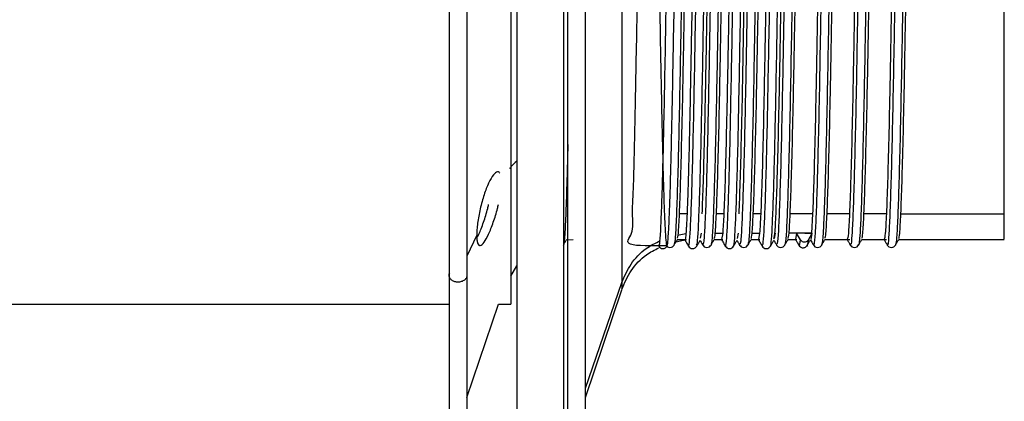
# Model space of a CAD drawing. Header units: inches. Extents: x -0.5 to 3.7, y -5.4 to 6.4.
# Tile 3 of 4: x 1.595 to 3.696, y -0.557 to 0.258. Entities that reach past the tile are written whole.
import ezdxf

# ---------------------------------------------------------------- set-up
doc = ezdxf.new("R2010")
doc.units = ezdxf.units.IN
doc.header["$MEASUREMENT"] = 0

msp = doc.modelspace()

# ---------------------------------------------------------------- linework, layer by layer
at = {"color": 7, "linetype": 'Continuous', "lineweight": 25}
for p, q in [((2.6559, 6.4414), (2.6559, -5.3686)), ((2.7559, 6.4414), (2.7559, -5.3686)), ((2.8025, -0.6099), (2.8025, 1.6832)), ((3.019, -0.1567), (3.0032, -0.1567)), ((3.0978, -0.1567), (3.0819, -0.1567)), ((3.1765, -0.1567), (3.1606, -0.1567)), ((3.2872, -0.1567), (3.2394, -0.1567)), ((3.2872, -0.1567), (3.2848, -0.198)), ((3.366, -0.1567), (3.3181, -0.1567)), ((3.4447, -0.1567), (3.3969, -0.1567)), ((3.4756, -0.1567), (3.6963, -0.1567)), ((2.5704, -0.2025), (2.5496, -0.247)), ((2.9991, -0.2024), (3.0169, -0.1984)), ((3.0482, -0.2085), (3.0502, -0.198)), ((3.0795, -0.198), (3.0954, -0.198)), ((3.0954, -0.198), (3.093, -0.2113)), ((3.1269, -0.2093), (3.129, -0.198)), ((3.1582, -0.198), (3.1741, -0.198)), ((3.1741, -0.198), (3.1717, -0.2113)), ((3.2057, -0.2092), (3.2077, -0.198)), ((3.2528, -0.198), (3.237, -0.198)), ((3.2528, -0.198), (3.2505, -0.2113)), ((3.2611, -0.212), (3.2529, -0.1979)), ((3.2864, -0.198), (3.2529, -0.1979)), ((3.2703, -0.198), (3.2848, -0.198)), ((3.2782, -0.2121), (3.2864, -0.198)), ((3.2841, -0.2113), (3.2864, -0.198)), ((2.7617, -0.2126), (2.7763, -0.2116)), ((2.9918, -0.2211), (2.9916, -0.2219)), ((2.9957, -0.2164), (3.0179, -0.2116)), ((2.9985, -0.2116), (3.0143, -0.2116)), ((3.0772, -0.2116), (3.0958, -0.2116)), ((3.156, -0.2116), (3.1746, -0.2116)), ((3.2103, -0.2206), (3.2101, -0.2207)), ((3.228, -0.2202), (3.2279, -0.2202)), ((3.2347, -0.2116), (3.2534, -0.2116)), ((3.3068, -0.2208), (3.3066, -0.2207)), ((3.3135, -0.2116), (3.3665, -0.2116)), ((3.3922, -0.2116), (3.4452, -0.2116)), ((3.4465, -0.2208), (3.4464, -0.2204)), ((3.4709, -0.2116), (3.6963, -0.2116)), ((2.6434, -0.2897), (2.6559, -0.2676)), ((2.8025, -0.529), (2.8799, -0.3033)), ((2.8025, -0.5488), (2.8799, -0.3189)), ((0.6749, -0.3494), (2.512, -0.3494)), ((2.5496, -0.5488), (2.6168, -0.3494)), ((2.6168, -0.3494), (2.6434, -0.3494))]:
    msp.add_line(p, q, dxfattribs=at)
for points, knots in [([(2.5496, 1.6811), (2.5496, 1.6818), (2.5496, 1.6889), (2.5496, 1.6607), (2.5496, 1.594), (2.5496, 1.4822), (2.5496, 1.3352), (2.5496, 1.1573), (2.5496, 0.9555), (2.5496, 0.7377), (2.5496, 0.5121), (2.5496, 0.2873), (2.5496, 0.0727), (2.5496, -0.1264), (2.5496, -0.2364), (2.5496, -0.2914)], [0, 0, 0, 0, 0.008948, 0.091535, 0.174123, 0.256711, 0.339298, 0.421886, 0.504474, 0.587062, 0.669649, 0.752237, 0.834825, 0.917412, 1, 1, 1, 1]), ([(2.512, -0.2832), (2.512, 0.0067), (2.512, 0.4397), (2.512, 1.2464), (2.512, 1.5548), (2.512, 1.6451)], [0, 0, 0, 0, 0.5, 0.5, 1, 1, 1, 1]), ([(2.7648, -0.5783), (2.7648, -0.5601), (2.7648, -0.5235), (2.7648, -0.4165), (2.7648, -0.2759), (2.7648, -0.1033), (2.7648, 0.0937), (2.7648, 0.3077), (2.7648, 0.5305), (2.7648, 0.7536), (2.7648, 0.9683), (2.7648, 1.1665), (2.7648, 1.3401), (2.7648, 1.4841), (2.7648, 1.587), (2.7648, 1.6423), (2.7648, 1.6501), (2.7648, 1.6506)], [0, 0, 0, 0, 0.071052, 0.142104, 0.213156, 0.284208, 0.35526, 0.426312, 0.497364, 0.568416, 0.639468, 0.71052, 0.781573, 0.852625, 0.923677, 0.994729, 1, 1, 1, 1]), ([(2.6434, 1.4222), (2.6434, 1.4222), (2.6434, 1.2534), (2.6434, 0.7053), (2.6434, 0.3675), (2.6434, -0.1805), (2.6434, -0.3494), (2.6434, -0.3494)], [0, 0, 0, 0, 0.3333333, 0.3333333, 0.6666667, 0.6666667, 1, 1, 1, 1]), ([(2.8799, 1.3889), (2.8799, 1.3889), (2.8799, 1.3889), (2.8799, 1.3644), (2.8799, 1.3087), (2.8799, 1.2307), (2.8799, 1.1487), (2.8799, 1.0755), (2.8799, 0.9926), (2.8799, 0.9011), (2.8799, 0.8027), (2.8799, 0.6994), (2.8799, 0.5936), (2.8799, 0.4877), (2.8799, 0.3841), (2.8799, 0.285), (2.8799, 0.1922), (2.8799, 0.081), (2.8799, -0.0375), (2.8799, -0.1475), (2.8799, -0.2247), (2.8799, -0.2762), (2.8799, -0.2946), (2.8799, -0.3033)], [0, 0, 0, 0, 0.020005, 0.078222, 0.143311, 0.215179, 0.253526, 0.293258, 0.334171, 0.376018, 0.418512, 0.461336, 0.50416, 0.546654, 0.588501, 0.629414, 0.669146, 0.707493, 0.779361, 0.84445, 0.902667, 0.954333, 1, 1, 1, 1]), ([(2.976, -0.2252), (2.9433, -0.2255), (2.8773, -0.226), (2.9068, -0.2013), (2.9015, -0.1582), (2.9055, -0.097), (2.907, -0.0205), (2.9091, 0.0702), (2.911, 0.1727), (2.9131, 0.2845), (2.9151, 0.4027), (2.9171, 0.5243), (2.9191, 0.6463), (2.9211, 0.7654), (2.9231, 0.8787), (2.9251, 0.9833), (2.9271, 1.0765), (2.9291, 1.156), (2.9311, 1.2196), (2.9331, 1.2659), (2.9351, 1.2937), (2.9371, 1.3021), (2.9391, 1.291), (2.9411, 1.2607), (2.943, 1.2143), (2.9448, 1.1556), (2.9465, 1.0877), (2.9483, 1.0089), (2.95, 0.9209), (2.9518, 0.8255), (2.9535, 0.7245), (2.9553, 0.6198), (2.957, 0.5135), (2.9587, 0.4077), (2.9605, 0.3044), (2.9622, 0.2056), (2.964, 0.1131), (2.9657, 0.0288), (2.9675, -0.0456), (2.9692, -0.1089), (2.9709, -0.1595), (2.9727, -0.1971), (2.9744, -0.2189), (2.9756, -0.2281), (2.9763, -0.2258), (2.9763, -0.2257)], [0, 0, 0, 0, 0.025727, 0.051898, 0.078068, 0.103273, 0.128479, 0.153683, 0.178888, 0.204093, 0.229299, 0.254503, 0.279708, 0.304913, 0.330119, 0.355323, 0.380528, 0.405733, 0.430939, 0.456143, 0.481348, 0.506553, 0.531759, 0.556963, 0.582168, 0.603719, 0.625678, 0.647637, 0.669595, 0.691555, 0.713514, 0.735473, 0.757431, 0.77939, 0.801349, 0.823308, 0.845267, 0.867225, 0.889184, 0.911144, 0.933103, 0.955061, 0.97702, 0.998979, 1, 1, 1, 1]), ([(2.9591, -0.2244), (2.9597, -0.2241), (2.961, -0.2235), (2.963, -0.1956), (2.9652, -0.1467), (2.9674, -0.0771), (2.9695, 0.0101), (2.9716, 0.113), (2.9738, 0.2287), (2.976, 0.3531), (2.9781, 0.4827), (2.9803, 0.6142), (2.9825, 0.7436), (2.9846, 0.8665), (2.9867, 0.9797), (2.9889, 1.0802), (2.9911, 1.1644), (2.9932, 1.2303), (2.9953, 1.2747), (2.9971, 1.297), (2.9981, 1.2961), (2.9984, 1.2959)], [0, 0, 0, 0, 0.04663, 0.100996, 0.156076, 0.211062, 0.265268, 0.319965, 0.375106, 0.429872, 0.484047, 0.538987, 0.594091, 0.648545, 0.702939, 0.758028, 0.812999, 0.867193, 0.921914, 0.977055, 1, 1, 1, 1]), ([(2.9766, -0.2245), (2.977, -0.2236), (2.9781, -0.2215), (2.9797, -0.2008), (2.9814, -0.166), (2.9832, -0.1172), (2.9849, -0.0558), (2.9866, 0.0171), (2.9884, 0.1006), (2.9903, 0.1986), (2.9923, 0.3109), (2.9943, 0.4352), (2.9964, 0.5622), (2.9985, 0.6884), (3.0006, 0.8103), (3.0026, 0.9246), (3.0047, 1.0284), (3.0068, 1.1186), (3.0089, 1.1927), (3.011, 1.2491), (3.013, 1.2847), (3.0147, 1.3007), (3.0157, 1.2972), (3.0159, 1.2962)], [0, 0, 0, 0, 0.0339575, 0.078281, 0.1226044, 0.1669291, 0.2112537, 0.2555782, 0.2999015, 0.3451066, 0.3981531, 0.4510679, 0.5039807, 0.5568798, 0.6097079, 0.6625355, 0.7153614, 0.7681895, 0.8210172, 0.8738438, 0.9266693, 0.979497, 1, 1, 1, 1]), ([(3.0311, 1.2939), (3.0309, 1.2948), (3.0299, 1.2999), (3.0282, 1.2836), (3.026, 1.2444), (3.0236, 1.179), (3.0213, 1.0925), (3.019, 0.9872), (3.0167, 0.8667), (3.0143, 0.7347), (3.0121, 0.5963), (3.0098, 0.456), (3.0074, 0.318), (3.0051, 0.1876), (3.0029, 0.0692), (3.0006, -0.0337), (2.9982, -0.1174), (2.9959, -0.1782), (2.9938, -0.2151), (2.9924, -0.2192), (2.9918, -0.2211)], [0, 0, 0, 0, 0.0141276, 0.0727982, 0.1310354, 0.1901124, 0.2491087, 0.3072668, 0.3660834, 0.4252355, 0.4837202, 0.542112, 0.6012475, 0.6601276, 0.7182691, 0.7772155, 0.8363232, 0.894623, 0.9532113, 1, 1, 1, 1]), ([(3.0032, -0.1567), (3.004, -0.1358), (3.0056, -0.0938), (3.0081, 0.0006), (3.0106, 0.1136), (3.013, 0.2433), (3.0155, 0.3842), (3.018, 0.531), (3.0203, 0.6779), (3.0229, 0.8195), (3.0254, 0.9502), (3.0277, 1.0649), (3.0302, 1.1592), (3.0327, 1.2304), (3.0351, 1.2716), (3.0368, 1.2889), (3.0377, 1.2841), (3.0377, 1.2839)], [0, 0, 0, 0, 0.07094, 0.142707, 0.213916, 0.284615, 0.356326, 0.427757, 0.498334, 0.569934, 0.641532, 0.712108, 0.783542, 0.855252, 0.925947, 0.997161, 1, 1, 1, 1]), ([(3.0222, -0.2256), (3.0229, -0.2247), (3.0243, -0.2229), (3.0264, -0.192), (3.0286, -0.1411), (3.0308, -0.0697), (3.0329, 0.0191), (3.035, 0.1232), (3.0372, 0.2398), (3.0394, 0.365), (3.0415, 0.4949), (3.0436, 0.6263), (3.0458, 0.7554), (3.048, 0.8775), (3.0501, 0.9896), (3.0523, 1.0887), (3.0545, 1.1713), (3.0566, 1.2355), (3.0587, 1.2776), (3.0604, 1.298), (3.0614, 1.2965), (3.0616, 1.2961)], [0, 0, 0, 0, 0.054549, 0.1086084, 0.1634458, 0.2183766, 0.2725959, 0.3269321, 0.3818936, 0.4366684, 0.4906896, 0.5453297, 0.6003194, 0.654844, 0.7089173, 0.7637687, 0.8186901, 0.8728835, 0.9272484, 0.982216, 1, 1, 1, 1]), ([(3.0532, 1.2826), (3.0531, 1.2827), (3.0523, 1.2829), (3.0509, 1.2695), (3.0492, 1.2426), (3.0476, 1.2024), (3.046, 1.1505), (3.0442, 1.0871), (3.0425, 1.0138), (3.0409, 0.9324), (3.0392, 0.8441), (3.0376, 0.75), (3.0358, 0.6516), (3.0341, 0.5513), (3.0325, 0.4513), (3.0309, 0.3526), (3.0297, 0.2897), (3.0292, 0.2581)], [0, 0, 0, 0, 0.0243519, 0.0945874, 0.1644049, 0.2333311, 0.3028328, 0.372986, 0.4431595, 0.5127206, 0.5816243, 0.6513943, 0.7216221, 0.7916723, 0.8609192, 0.9300208, 1, 1, 1, 1]), ([(3.0398, -0.2235), (3.0403, -0.2226), (3.0416, -0.2207), (3.0434, -0.1918), (3.0456, -0.1413), (3.0478, -0.0699), (3.0499, 0.0189), (3.0521, 0.123), (3.0543, 0.2396), (3.0565, 0.3647), (3.0585, 0.4947), (3.0607, 0.626), (3.0629, 0.7551), (3.065, 0.8773), (3.0671, 0.9894), (3.0693, 1.0885), (3.0715, 1.1712), (3.0736, 1.2353), (3.0757, 1.2779), (3.0776, 1.2991), (3.0788, 1.2967), (3.0792, 1.2959)], [0, 0, 0, 0, 0.038807, 0.092974, 0.147921, 0.202961, 0.257289, 0.311733, 0.366804, 0.421688, 0.475817, 0.530566, 0.585665, 0.640299, 0.69448, 0.74944, 0.804471, 0.858773, 0.913246, 0.968323, 1, 1, 1, 1]), ([(3.0851, 1.2822), (3.0844, 1.2794), (3.0829, 1.2733), (3.0806, 1.2294), (3.0781, 1.1595), (3.0756, 1.0648), (3.0732, 0.9502), (3.0707, 0.8195), (3.0682, 0.6779), (3.0658, 0.531), (3.0633, 0.3842), (3.0608, 0.2433), (3.0584, 0.1136), (3.056, 0.0006), (3.0534, -0.0938), (3.0518, -0.1358), (3.051, -0.1567)], [0, 0, 0, 0, 0.061946, 0.133569, 0.206218, 0.278583, 0.350083, 0.422619, 0.495153, 0.566652, 0.639021, 0.711668, 0.783288, 0.855433, 0.928137, 1, 1, 1, 1]), ([(3.092, 1.2954), (3.092, 1.2955), (3.0912, 1.298), (3.0896, 1.2791), (3.0873, 1.2373), (3.085, 1.1688), (3.0826, 1.0797), (3.0804, 0.9722), (3.0781, 0.8499), (3.0757, 0.7168), (3.0735, 0.5779), (3.0712, 0.4376), (3.0688, 0.3003), (3.0665, 0.1713), (3.0643, 0.0547), (3.0619, -0.0459), (3.0596, -0.1268), (3.0573, -0.1847), (3.055, -0.2202), (3.0535, -0.2222), (3.0527, -0.2232)], [0, 0, 0, 0, 0.0029472, 0.061407, 0.1196867, 0.1787404, 0.2375792, 0.2956483, 0.3544965, 0.4135462, 0.4718128, 0.5302874, 0.5893761, 0.6480761, 0.7061839, 0.765139, 0.8241211, 0.8822552, 0.9409067, 1, 1, 1, 1]), ([(3.1097, 1.2934), (3.1095, 1.2945), (3.1084, 1.2988), (3.1066, 1.2798), (3.1044, 1.237), (3.102, 1.1687), (3.0997, 1.0794), (3.0975, 0.9719), (3.0951, 0.8496), (3.0928, 0.7165), (3.0905, 0.5777), (3.0882, 0.4374), (3.0859, 0.3001), (3.0836, 0.1711), (3.0813, 0.0545), (3.079, -0.046), (3.0766, -0.127), (3.0744, -0.1845), (3.0723, -0.2177), (3.071, -0.2198), (3.0704, -0.2208)], [0, 0, 0, 0, 0.020174, 0.078627, 0.1369, 0.195947, 0.254779, 0.312842, 0.371683, 0.430726, 0.488986, 0.547454, 0.606536, 0.66523, 0.723331, 0.782279, 0.841255, 0.899382, 0.958027, 1, 1, 1, 1]), ([(3.0819, -0.1567), (3.0827, -0.1358), (3.0843, -0.0938), (3.0869, 0.0006), (3.0893, 0.1136), (3.0917, 0.2433), (3.0942, 0.3842), (3.0967, 0.531), (3.0991, 0.6779), (3.1016, 0.8195), (3.1041, 0.9502), (3.1065, 1.0649), (3.109, 1.1592), (3.1115, 1.2304), (3.1139, 1.2716), (3.1155, 1.2889), (3.1164, 1.2841), (3.1164, 1.2839)], [0, 0, 0, 0, 0.0709404, 0.1427069, 0.2139164, 0.2846151, 0.3563263, 0.427757, 0.4983341, 0.5699343, 0.641532, 0.7121081, 0.7835423, 0.8552519, 0.9259474, 0.9971614, 1, 1, 1, 1]), ([(3.132, 1.2825), (3.1313, 1.2798), (3.1297, 1.2738), (3.1273, 1.23), (3.1249, 1.1604), (3.1224, 1.066), (3.1199, 0.9514), (3.1176, 0.821), (3.1151, 0.6795), (3.1125, 0.5325), (3.1102, 0.3858), (3.1077, 0.2448), (3.1052, 0.1149), (3.1028, 0.0013), (3.1003, -0.0913), (3.0978, -0.1619), (3.0962, -0.186), (3.0954, -0.198)], [0, 0, 0, 0, 0.0591146, 0.1263055, 0.1930149, 0.2606794, 0.3280791, 0.3946736, 0.4622335, 0.5297908, 0.5963841, 0.6637875, 0.7314504, 0.7981564, 0.865352, 0.9330681, 1, 1, 1, 1]), ([(3.101, -0.223), (3.1013, -0.2241), (3.1023, -0.2279), (3.1039, -0.211), (3.1061, -0.1732), (3.1083, -0.1128), (3.1105, -0.0337), (3.1125, 0.062), (3.1147, 0.1718), (3.1169, 0.2927), (3.119, 0.4203), (3.1211, 0.5513), (3.1233, 0.6822), (3.1255, 0.8087), (3.1276, 0.9269), (3.1298, 1.0338), (3.132, 1.1263), (3.1341, 1.2013), (3.1362, 1.2561), (3.1383, 1.2907), (3.1397, 1.2954), (3.1404, 1.2976)], [0, 0, 0, 0, 0.0214808, 0.0757275, 0.1302489, 0.1853283, 0.2401506, 0.2942613, 0.3490643, 0.4041477, 0.4586961, 0.5129219, 0.5679129, 0.6229039, 0.6771296, 0.731678, 0.7867615, 0.8415645, 0.8956752, 0.9504975, 1, 1, 1, 1]), ([(3.1186, -0.2244), (3.1187, -0.2247), (3.1195, -0.2272), (3.121, -0.2106), (3.1231, -0.1734), (3.1253, -0.1129), (3.1275, -0.0339), (3.1296, 0.0618), (3.1317, 0.1715), (3.1339, 0.2924), (3.1361, 0.42), (3.1382, 0.551), (3.1404, 0.6819), (3.1426, 0.8085), (3.1447, 0.9267), (3.1468, 1.0336), (3.149, 1.1262), (3.1512, 1.2009), (3.1533, 1.2567), (3.1554, 1.2892), (3.157, 1.3024), (3.1578, 1.2978), (3.158, 1.2971)], [0, 0, 0, 0, 0.0075167, 0.0617635, 0.116285, 0.1713645, 0.2261869, 0.2802977, 0.3351009, 0.3901844, 0.4447329, 0.4989588, 0.5539499, 0.608941, 0.6631669, 0.7177154, 0.772799, 0.8276021, 0.8817129, 0.9365353, 0.9916148, 1, 1, 1, 1]), ([(3.1639, 1.2829), (3.1632, 1.2799), (3.1616, 1.2738), (3.1593, 1.2294), (3.1568, 1.1595), (3.1543, 1.0648), (3.1519, 0.9502), (3.1494, 0.8195), (3.1469, 0.6779), (3.1445, 0.531), (3.1421, 0.3842), (3.1395, 0.2433), (3.1372, 0.1136), (3.1347, 0.0006), (3.1322, -0.0938), (3.1305, -0.1358), (3.1297, -0.1567)], [0, 0, 0, 0, 0.064706, 0.136119, 0.208554, 0.280706, 0.351995, 0.424318, 0.496639, 0.567927, 0.640083, 0.712516, 0.783926, 0.855858, 0.928349, 1, 1, 1, 1]), ([(3.1709, 1.2938), (3.1707, 1.2943), (3.1697, 1.2965), (3.1681, 1.2752), (3.1658, 1.2295), (3.1634, 1.1581), (3.1611, 1.0663), (3.1589, 0.9566), (3.1565, 0.8326), (3.1542, 0.6985), (3.1519, 0.5592), (3.1496, 0.4191), (3.1473, 0.2825), (3.145, 0.155), (3.1427, 0.0403), (3.1404, -0.0578), (3.138, -0.1359), (3.1358, -0.1905), (3.1336, -0.2212), (3.1322, -0.2213), (3.1316, -0.2213)], [0, 0, 0, 0, 0.014266, 0.072622, 0.1311, 0.190232, 0.249016, 0.307156, 0.366138, 0.425188, 0.483394, 0.542056, 0.6012, 0.659822, 0.718057, 0.777122, 0.836081, 0.89421, 0.953027, 1, 1, 1, 1]), ([(3.1885, 1.293), (3.1881, 1.2942), (3.187, 1.2976), (3.1851, 1.2756), (3.1828, 1.2292), (3.1805, 1.1579), (3.1781, 1.0661), (3.1759, 0.9564), (3.1736, 0.8324), (3.1712, 0.6982), (3.169, 0.5589), (3.1667, 0.4188), (3.1643, 0.2823), (3.162, 0.1547), (3.1598, 0.0401), (3.1574, -0.058), (3.1551, -0.1361), (3.1528, -0.1903), (3.1509, -0.2195), (3.1496, -0.22), (3.1492, -0.2201)], [0, 0, 0, 0, 0.029186, 0.087497, 0.145929, 0.205015, 0.263753, 0.321848, 0.380785, 0.439788, 0.497949, 0.556565, 0.615663, 0.67424, 0.732429, 0.791449, 0.850361, 0.908445, 0.967216, 1, 1, 1, 1]), ([(3.1606, -0.1567), (3.1615, -0.1358), (3.1631, -0.0938), (3.1656, 0.0006), (3.1681, 0.1136), (3.1704, 0.2433), (3.173, 0.3842), (3.1755, 0.531), (3.1778, 0.6779), (3.1803, 0.8195), (3.1828, 0.9502), (3.1852, 1.0649), (3.1877, 1.1592), (3.1902, 1.2304), (3.1926, 1.2716), (3.1943, 1.2889), (3.1951, 1.2841), (3.1952, 1.2839)], [0, 0, 0, 0, 0.07094, 0.142707, 0.213916, 0.284615, 0.356326, 0.427757, 0.498334, 0.569934, 0.641532, 0.712108, 0.783542, 0.855252, 0.925947, 0.997161, 1, 1, 1, 1]), ([(3.2108, 1.2827), (3.21, 1.2799), (3.2084, 1.274), (3.2061, 1.23), (3.2037, 1.1604), (3.2012, 1.066), (3.1987, 0.9514), (3.1963, 0.821), (3.1938, 0.6795), (3.1913, 0.5325), (3.1889, 0.3858), (3.1864, 0.2448), (3.1839, 0.1149), (3.1815, 0.0013), (3.1791, -0.0913), (3.1765, -0.1619), (3.1749, -0.186), (3.1741, -0.198)], [0, 0, 0, 0, 0.059769, 0.126913, 0.193576, 0.261193, 0.328546, 0.395094, 0.462607, 0.530118, 0.596665, 0.664021, 0.731637, 0.798297, 0.865446, 0.933115, 1, 1, 1, 1]), ([(3.1797, -0.224), (3.1803, -0.224), (3.1816, -0.2241), (3.1836, -0.1974), (3.1858, -0.1498), (3.188, -0.081), (3.1901, 0.0055), (3.1922, 0.1075), (3.1944, 0.2225), (3.1966, 0.3467), (3.1987, 0.4762), (3.2008, 0.6075), (3.203, 0.7373), (3.2052, 0.8606), (3.2073, 0.9743), (3.2094, 1.0754), (3.2116, 1.1607), (3.2138, 1.2275), (3.2159, 1.273), (3.2177, 1.2964), (3.2188, 1.2959), (3.2191, 1.2958)], [0, 0, 0, 0, 0.044431, 0.09855, 0.153411, 0.208483, 0.262951, 0.317248, 0.372273, 0.427229, 0.481405, 0.536033, 0.591127, 0.645871, 0.699995, 0.754873, 0.809939, 0.864379, 0.918701, 0.973736, 1, 1, 1, 1]), ([(3.1973, -0.2229), (3.1977, -0.2228), (3.1989, -0.2224), (3.2006, -0.1972), (3.2028, -0.15), (3.205, -0.0812), (3.2071, 0.0053), (3.2092, 0.1073), (3.2114, 0.2223), (3.2136, 0.3465), (3.2157, 0.4759), (3.2179, 0.6073), (3.2201, 0.737), (3.2222, 0.8604), (3.2243, 0.9741), (3.2265, 1.0752), (3.2287, 1.1605), (3.2308, 1.2273), (3.2329, 1.2732), (3.2349, 1.2979), (3.2362, 1.2968), (3.2367, 1.2964)], [0, 0, 0, 0, 0.030184, 0.084312, 0.139183, 0.194265, 0.248743, 0.303049, 0.358084, 0.41305, 0.467236, 0.521873, 0.576977, 0.631731, 0.685864, 0.740753, 0.795829, 0.850278, 0.90461, 0.959655, 1, 1, 1, 1]), ([(3.2427, 1.2831), (3.242, 1.2802), (3.2404, 1.274), (3.2381, 1.2294), (3.2355, 1.1595), (3.233, 1.0648), (3.2307, 0.9502), (3.2282, 0.8195), (3.2257, 0.6779), (3.2233, 0.531), (3.2208, 0.3842), (3.2183, 0.2433), (3.2159, 0.1136), (3.2134, 0.0006), (3.2109, -0.0938), (3.2093, -0.1358), (3.2085, -0.1567)], [0, 0, 0, 0, 0.065881, 0.137204, 0.209548, 0.281609, 0.352809, 0.425041, 0.497271, 0.56847, 0.640535, 0.712877, 0.784197, 0.856039, 0.928439, 1, 1, 1, 1]), ([(3.2497, 1.2932), (3.2494, 1.2936), (3.2483, 1.295), (3.2465, 1.2706), (3.2442, 1.2213), (3.2418, 1.147), (3.2395, 1.0526), (3.2373, 0.9408), (3.2349, 0.8152), (3.2326, 0.6802), (3.2304, 0.5405), (3.228, 0.4005), (3.2257, 0.2649), (3.2234, 0.1389), (3.2211, 0.0262), (3.2188, -0.0695), (3.2164, -0.1447), (3.2142, -0.1959), (3.2121, -0.223), (3.2108, -0.2213), (3.2103, -0.2206)], [0, 0, 0, 0, 0.023514, 0.081578, 0.140028, 0.198998, 0.257488, 0.315524, 0.3744, 0.433209, 0.491179, 0.54979, 0.608748, 0.667055, 0.725239, 0.784176, 0.842871, 0.900819, 0.959562, 1, 1, 1, 1]), ([(3.2673, 1.2932), (3.2668, 1.2941), (3.2655, 1.2964), (3.2635, 1.2709), (3.2612, 1.2211), (3.2589, 1.1468), (3.2566, 1.0524), (3.2543, 0.9406), (3.252, 0.8149), (3.2496, 0.6799), (3.2474, 0.5402), (3.2451, 0.4003), (3.2427, 0.2647), (3.2404, 0.1386), (3.2382, 0.0259), (3.2358, -0.0696), (3.2335, -0.1449), (3.2313, -0.1956), (3.2294, -0.2212), (3.2283, -0.2204), (3.228, -0.2202)], [0, 0, 0, 0, 0.0381059, 0.0963107, 0.1549026, 0.2140163, 0.272648, 0.3308248, 0.3898437, 0.4487955, 0.5069063, 0.5656596, 0.6247615, 0.6832097, 0.7415354, 0.8006151, 0.8594531, 0.9175418, 0.9764271, 1, 1, 1, 1]), ([(3.2394, -0.1567), (3.2402, -0.1358), (3.2418, -0.0938), (3.2443, 0.0006), (3.2468, 0.1136), (3.2492, 0.2433), (3.2517, 0.3842), (3.2542, 0.531), (3.2566, 0.6779), (3.2591, 0.8195), (3.2616, 0.9502), (3.264, 1.0649), (3.2664, 1.1592), (3.269, 1.2304), (3.2714, 1.2716), (3.273, 1.2889), (3.2739, 1.2841), (3.2739, 1.2839)], [0, 0, 0, 0, 0.07094, 0.142707, 0.213916, 0.284615, 0.356326, 0.427757, 0.498334, 0.569934, 0.641532, 0.712108, 0.783542, 0.855252, 0.925947, 0.997161, 1, 1, 1, 1]), ([(3.3213, 1.2824), (3.3206, 1.2796), (3.3191, 1.2734), (3.3168, 1.2294), (3.3143, 1.1595), (3.3118, 1.0648), (3.3094, 0.9502), (3.3069, 0.8195), (3.3044, 0.6779), (3.302, 0.531), (3.2995, 0.3842), (3.297, 0.2433), (3.2946, 0.1136), (3.2922, 0.0006), (3.2896, -0.0938), (3.288, -0.1358), (3.2872, -0.1567)], [0, 0, 0, 0, 0.062797, 0.134355, 0.206938, 0.279237, 0.350672, 0.423143, 0.495611, 0.567045, 0.639348, 0.711929, 0.783484, 0.855564, 0.928203, 1, 1, 1, 1]), ([(3.3283, 1.2928), (3.3279, 1.2928), (3.3268, 1.2928), (3.3249, 1.2653), (3.3226, 1.2127), (3.3203, 1.1355), (3.318, 1.0386), (3.3157, 0.9248), (3.3134, 0.7976), (3.311, 0.6617), (3.3088, 0.5217), (3.3065, 0.3821), (3.3041, 0.2475), (3.3019, 0.123), (3.2996, 0.0124), (3.2972, -0.0807), (3.2949, -0.153), (3.2927, -0.2009), (3.2906, -0.2244), (3.2894, -0.2213), (3.289, -0.2202)], [0, 0, 0, 0, 0.0272489, 0.085437, 0.1442182, 0.2033885, 0.2619439, 0.320291, 0.3794222, 0.4383518, 0.4965012, 0.5554213, 0.6145565, 0.6729168, 0.7314574, 0.7906261, 0.8494189, 0.9076015, 0.9666309, 1, 1, 1, 1]), ([(3.346, 1.2938), (3.3454, 1.2941), (3.344, 1.2947), (3.342, 1.2656), (3.3397, 1.2125), (3.3373, 1.1354), (3.335, 1.0384), (3.3328, 0.9246), (3.3304, 0.7973), (3.3281, 0.6614), (3.3259, 0.5214), (3.3235, 0.3818), (3.3212, 0.2472), (3.3189, 0.1228), (3.3166, 0.0121), (3.3143, -0.0809), (3.3119, -0.1533), (3.3097, -0.2004), (3.3079, -0.2229), (3.307, -0.2211), (3.3068, -0.2208)], [0, 0, 0, 0, 0.044016, 0.102306, 0.161191, 0.220465, 0.279124, 0.337574, 0.396809, 0.455842, 0.514094, 0.573118, 0.632357, 0.690821, 0.749464, 0.808737, 0.867633, 0.925918, 0.985052, 1, 1, 1, 1]), ([(3.3181, -0.1567), (3.3189, -0.1358), (3.3205, -0.0938), (3.3231, 0.0006), (3.3255, 0.1136), (3.3279, 0.2433), (3.3304, 0.3842), (3.3329, 0.531), (3.3353, 0.6779), (3.3378, 0.8195), (3.3403, 0.9502), (3.3427, 1.0649), (3.3452, 1.1592), (3.3477, 1.2304), (3.3501, 1.2716), (3.3518, 1.2889), (3.3526, 1.2841), (3.3527, 1.2839)], [0, 0, 0, 0, 0.07094, 0.142707, 0.213916, 0.284615, 0.356326, 0.427757, 0.498334, 0.569934, 0.641532, 0.712108, 0.783542, 0.855252, 0.925947, 0.997161, 1, 1, 1, 1]), ([(3.4001, 1.2824), (3.3994, 1.2795), (3.3978, 1.2734), (3.3955, 1.2294), (3.393, 1.1595), (3.3905, 1.0648), (3.3882, 0.9502), (3.3857, 0.8195), (3.3831, 0.6779), (3.3808, 0.531), (3.3783, 0.3842), (3.3758, 0.2433), (3.3734, 0.1136), (3.3709, 0.0006), (3.3684, -0.0938), (3.3668, -0.1358), (3.366, -0.1567)], [0, 0, 0, 0, 0.062581, 0.134155, 0.206755, 0.279071, 0.350523, 0.42301, 0.495495, 0.566945, 0.639265, 0.711863, 0.783434, 0.855531, 0.928186, 1, 1, 1, 1]), ([(3.407, 1.2929), (3.4065, 1.2923), (3.4053, 1.2907), (3.4034, 1.2597), (3.4011, 1.2037), (3.3987, 1.1237), (3.3964, 1.0244), (3.3942, 0.9086), (3.3918, 0.7799), (3.3895, 0.6432), (3.3872, 0.503), (3.3849, 0.3637), (3.3825, 0.2302), (3.3803, 0.1074), (3.378, -0.0012), (3.3756, -0.0916), (3.3733, -0.161), (3.3711, -0.2053), (3.3692, -0.2255), (3.3681, -0.2215), (3.3678, -0.2203)], [0, 0, 0, 0, 0.034914, 0.093188, 0.152203, 0.211474, 0.269999, 0.328618, 0.387905, 0.446856, 0.505147, 0.564279, 0.623491, 0.681861, 0.740666, 0.799968, 0.858759, 0.917139, 0.976357, 1, 1, 1, 1]), ([(3.4247, 1.295), (3.424, 1.2944), (3.4226, 1.2931), (3.4204, 1.26), (3.4181, 1.2035), (3.4157, 1.1235), (3.4135, 1.0242), (3.4112, 0.9083), (3.4088, 0.7796), (3.4065, 0.6429), (3.4043, 0.5027), (3.4019, 0.3634), (3.3996, 0.23), (3.3973, 0.1072), (3.395, -0.0014), (3.3927, -0.0917), (3.3904, -0.1612), (3.3881, -0.2048), (3.3864, -0.2247), (3.3855, -0.222), (3.3854, -0.2216)], [0, 0, 0, 0, 0.052143, 0.1102364, 0.1690679, 0.2281545, 0.2864981, 0.3449345, 0.4040378, 0.4628057, 0.5209158, 0.5798633, 0.6388915, 0.6970807, 0.7557028, 0.8148201, 0.8734289, 0.9316274, 0.9906612, 1, 1, 1, 1]), ([(3.3969, -0.1567), (3.3977, -0.1358), (3.3993, -0.0938), (3.4018, 0.0006), (3.4043, 0.1136), (3.4067, 0.2433), (3.4092, 0.3842), (3.4117, 0.531), (3.414, 0.6779), (3.4166, 0.8195), (3.4191, 0.9502), (3.4214, 1.0649), (3.4239, 1.1592), (3.4264, 1.2304), (3.4288, 1.2716), (3.4305, 1.2889), (3.4314, 1.2841), (3.4314, 1.2839)], [0, 0, 0, 0, 0.07094, 0.142707, 0.213916, 0.284615, 0.356326, 0.427757, 0.498334, 0.569934, 0.641532, 0.712108, 0.783542, 0.855252, 0.925947, 0.997161, 1, 1, 1, 1]), ([(3.485, 1.2899), (3.4847, 1.289), (3.4836, 1.2856), (3.4818, 1.2532), (3.4795, 1.1944), (3.4771, 1.1115), (3.4749, 1.0098), (3.4726, 0.8921), (3.4702, 0.762), (3.4679, 0.6246), (3.4657, 0.4843), (3.4633, 0.3454), (3.461, 0.2132), (3.4587, 0.092), (3.4564, -0.0144), (3.4541, -0.1021), (3.4518, -0.1685), (3.4495, -0.2093), (3.4477, -0.2267), (3.4467, -0.2219), (3.4465, -0.2208)], [0, 0, 0, 0, 0.023483, 0.082902, 0.143164, 0.203549, 0.26309, 0.323002, 0.383462, 0.443442, 0.502935, 0.563292, 0.623594, 0.683033, 0.743113, 0.803563, 0.863357, 0.922997, 0.983418, 1, 1, 1, 1]), ([(3.503, 1.2943), (3.5023, 1.2927), (3.5009, 1.2893), (3.4989, 1.2537), (3.4965, 1.1941), (3.4942, 1.1114), (3.4919, 1.0096), (3.4896, 0.8918), (3.4873, 0.7617), (3.485, 0.6243), (3.4827, 0.484), (3.4804, 0.3452), (3.478, 0.2129), (3.4758, 0.0918), (3.4735, -0.0145), (3.4711, -0.1024), (3.4688, -0.168), (3.4666, -0.2117), (3.465, -0.2194), (3.4642, -0.2233)], [0, 0, 0, 0, 0.047965, 0.106896, 0.166662, 0.22655, 0.285601, 0.34502, 0.404982, 0.464468, 0.523471, 0.583332, 0.643137, 0.702087, 0.761672, 0.821625, 0.880927, 0.940076, 1, 1, 1, 1]), ([(3.4756, -0.1567), (3.4764, -0.1358), (3.478, -0.0938), (3.4806, 0.0006), (3.483, 0.1136), (3.4854, 0.2432), (3.4879, 0.3842), (3.4904, 0.5309), (3.4928, 0.6778), (3.4953, 0.8194), (3.4978, 0.9501), (3.5002, 1.0647), (3.5027, 1.1594), (3.5052, 1.2294), (3.5075, 1.2744), (3.5091, 1.2807), (3.5099, 1.2838)], [0, 0, 0, 0, 0.071362, 0.143554, 0.215187, 0.286305, 0.358442, 0.430298, 0.501294, 0.573319, 0.645342, 0.716338, 0.788195, 0.860331, 0.931448, 1, 1, 1, 1]), ([(3.6963, -0.1567), (3.6963, -0.1357), (3.6963, -0.0938), (3.6963, 0.0006), (3.6963, 0.1136), (3.6963, 0.2433), (3.6963, 0.3842), (3.6963, 0.531), (3.6963, 0.6779), (3.6963, 0.8195), (3.6963, 0.9501), (3.6963, 1.0649), (3.6963, 1.1592), (3.6963, 1.2304), (3.6963, 1.2716), (3.6963, 1.2889), (3.6963, 1.2841), (3.6963, 1.2839)], [0, 0, 0, 0, 0.071241, 0.142483, 0.213724, 0.284966, 0.356207, 0.427448, 0.49869, 0.569931, 0.641172, 0.712414, 0.783655, 0.854897, 0.926138, 0.997379, 1, 1, 1, 1]), ([(3.478, 1.2775), (3.4776, 1.2755), (3.4763, 1.2697), (3.4743, 1.229), (3.4718, 1.1596), (3.4693, 1.0648), (3.4669, 0.9502), (3.4644, 0.8195), (3.4619, 0.6779), (3.4595, 0.531), (3.457, 0.3842), (3.4545, 0.2433), (3.4521, 0.1136), (3.4497, 0.0006), (3.4471, -0.0938), (3.4455, -0.1358), (3.4447, -0.1567)], [0, 0, 0, 0, 0.040838, 0.114073, 0.188356, 0.26235, 0.335458, 0.409627, 0.483793, 0.556901, 0.630898, 0.70518, 0.778411, 0.85218, 0.92652, 1, 1, 1, 1]), ([(3.0292, 0.2581), (3.0291, 0.2526), (3.0288, 0.2416), (3.0285, 0.2253), (3.0282, 0.2092), (3.0279, 0.1933), (3.0276, 0.1775), (3.0273, 0.1619), (3.027, 0.1466), (3.0267, 0.1315), (3.0264, 0.1166), (3.0261, 0.102), (3.0258, 0.0876), (3.0256, 0.0735), (3.0253, 0.0598), (3.025, 0.0463), (3.0247, 0.0331), (3.0244, 0.0202), (3.0241, 0.0075), (3.0239, -0.0049), (3.0236, -0.017), (3.0233, -0.0289), (3.0229, -0.0424), (3.0225, -0.0575), (3.0221, -0.0741), (3.0216, -0.0902), (3.0211, -0.1058), (3.0206, -0.1208), (3.0201, -0.1351), (3.0196, -0.1485), (3.0191, -0.161), (3.0185, -0.1723), (3.018, -0.1825), (3.0174, -0.1914), (3.0171, -0.1961), (3.0169, -0.1984)], [0, 0, 0, 0, 0.023829, 0.047686, 0.071564, 0.095456, 0.119357, 0.143259, 0.167154, 0.191037, 0.214901, 0.238738, 0.262543, 0.286308, 0.310027, 0.333693, 0.357301, 0.380861, 0.404498, 0.428233, 0.452061, 0.475973, 0.499965, 0.536102, 0.573341, 0.611662, 0.651045, 0.691461, 0.732879, 0.775262, 0.818568, 0.862749, 0.907754, 0.953525, 1, 1, 1, 1]), ([(2.7648, -0.0086), (2.7642, -0.0345), (2.7628, -0.0921), (2.7606, -0.1566), (2.7584, -0.2041), (2.7568, -0.2193), (2.7559, -0.2222), (2.7559, -0.2224)], [0, 0, 0, 0, 0.211668, 0.470581, 0.727211, 0.987584, 1, 1, 1, 1]), ([(2.6559, -0.0439), (2.6515, -0.0477), (2.6455, -0.0528), (2.6417, -0.0589), (2.6406, -0.0605)], [0, 0, 0, 0, 0.7358, 1, 1, 1, 1]), ([(2.6198, -0.07), (2.6194, -0.0693), (2.6181, -0.067), (2.6137, -0.0663), (2.6061, -0.0719), (2.5958, -0.0896), (2.5859, -0.1152), (2.5788, -0.141), (2.5746, -0.1617), (2.5722, -0.1768), (2.5707, -0.1908), (2.5705, -0.1986), (2.5704, -0.2025)], [0, 0, 0, 0, 0.035755, 0.112299, 0.25977, 0.407402, 0.555163, 0.702819, 0.778808, 0.851434, 0.92626, 1, 1, 1, 1]), ([(2.5704, -0.2025), (2.5705, -0.2059), (2.5707, -0.2128), (2.5722, -0.2197), (2.5745, -0.2239), (2.5788, -0.2252), (2.5858, -0.2192), (2.5958, -0.2014), (2.606, -0.1756), (2.6131, -0.1526), (2.616, -0.1397), (2.6166, -0.137)], [0, 0, 0, 0, 0.079537, 0.160242, 0.238466, 0.320292, 0.479596, 0.63903, 0.798589, 0.958269, 1, 1, 1, 1]), ([(2.5706, -0.2079), (2.5721, -0.2054), (2.5768, -0.1976), (2.5852, -0.1753), (2.5923, -0.1526), (2.5953, -0.1396), (2.5959, -0.1369)], [0, 0, 0, 0, 0.166465, 0.534373, 0.902403, 1, 1, 1, 1]), ([(2.9987, -0.209), (2.9994, -0.2071), (3.0009, -0.2029), (3.0024, -0.1731), (3.0032, -0.1567)], [0, 0, 0, 0, 0.448791, 1, 1, 1, 1]), ([(3.0774, -0.2093), (3.0781, -0.2074), (3.0796, -0.2032), (3.0811, -0.1731), (3.0819, -0.1567)], [0, 0, 0, 0, 0.456797, 1, 1, 1, 1]), ([(3.1561, -0.2093), (3.1568, -0.2074), (3.1584, -0.2032), (3.1598, -0.1731), (3.1606, -0.1567)], [0, 0, 0, 0, 0.4566275, 1, 1, 1, 1]), ([(3.2085, -0.1567), (3.2077, -0.1729), (3.2061, -0.2048), (3.2044, -0.209), (3.2036, -0.2111)], [0, 0, 0, 0, 0.507216, 1, 1, 1, 1]), ([(3.2349, -0.2091), (3.2356, -0.2072), (3.2371, -0.203), (3.2386, -0.1731), (3.2394, -0.1567)], [0, 0, 0, 0, 0.450876, 1, 1, 1, 1]), ([(3.3137, -0.2089), (3.3144, -0.207), (3.3159, -0.2028), (3.3173, -0.1731), (3.3181, -0.1567)], [0, 0, 0, 0, 0.4469928, 1, 1, 1, 1]), ([(3.366, -0.1567), (3.3652, -0.1729), (3.3636, -0.2048), (3.3619, -0.209), (3.3611, -0.2111)], [0, 0, 0, 0, 0.507216, 1, 1, 1, 1]), ([(3.3924, -0.209), (3.3931, -0.2071), (3.3946, -0.2029), (3.3961, -0.1731), (3.3969, -0.1567)], [0, 0, 0, 0, 0.4505806, 1, 1, 1, 1]), ([(3.4447, -0.1567), (3.4439, -0.1729), (3.4423, -0.2048), (3.4407, -0.209), (3.4399, -0.2111)], [0, 0, 0, 0, 0.507216, 1, 1, 1, 1]), ([(3.4711, -0.2094), (3.4718, -0.2074), (3.4733, -0.2032), (3.4748, -0.1731), (3.4756, -0.1567)], [0, 0, 0, 0, 0.457663, 1, 1, 1, 1]), ([(3.6963, -0.2111), (3.6963, -0.209), (3.6963, -0.2049), (3.6963, -0.173), (3.6963, -0.1567)], [0, 0, 0, 0, 0.490632, 1, 1, 1, 1]), ([(3.0169, -0.1984), (3.0165, -0.2021), (3.0158, -0.2097), (3.0149, -0.2134), (3.0144, -0.2116), (3.0143, -0.2112)], [0, 0, 0, 0, 0.417258, 0.856785, 1, 1, 1, 1]), ([(2.7555, -0.2234), (2.7566, -0.2214), (2.759, -0.2174), (2.7613, -0.2134), (2.7624, -0.2114)], [0, 0, 0, 0, 0.5000023, 1, 1, 1, 1]), ([(2.8799, -0.3033), (2.8858, -0.2899), (2.898, -0.2625), (2.9275, -0.2311), (2.952, -0.2191), (2.9626, -0.2139)], [0, 0, 0, 0, 0.351541, 0.720776, 1, 1, 1, 1]), ([(2.8799, -0.3184), (2.886, -0.3046), (2.8983, -0.2764), (2.9269, -0.2454), (2.9501, -0.2339), (2.9592, -0.2294)], [0, 0, 0, 0, 0.368154, 0.752792, 1, 1, 1, 1]), ([(2.959, -0.2257), (2.96, -0.227), (2.962, -0.2297), (2.9679, -0.2315), (2.9737, -0.2297), (2.9758, -0.2269), (2.9768, -0.2256)], [0, 0, 0, 0, 0.246801, 0.500528, 0.753994, 1, 1, 1, 1]), ([(2.9765, -0.2259), (2.9768, -0.2263), (2.9782, -0.2279), (2.9829, -0.2291), (2.9887, -0.2274), (2.9907, -0.2247), (2.9917, -0.2234)], [0, 0, 0, 0, 0.08162, 0.390585, 0.699681, 1, 1, 1, 1]), ([(2.9918, -0.2232), (2.9929, -0.2212), (2.9953, -0.2172), (2.9976, -0.2132), (2.9987, -0.2112)], [0, 0, 0, 0, 0.500002, 1, 1, 1, 1]), ([(3.0141, -0.2116), (3.0154, -0.2139), (3.0181, -0.2186), (3.0208, -0.2233), (3.0222, -0.2256)], [0, 0, 0, 0, 0.489375, 1, 1, 1, 1]), ([(3.0222, -0.2256), (3.0232, -0.227), (3.0252, -0.2297), (3.0311, -0.2315), (3.0369, -0.2297), (3.0389, -0.227), (3.0399, -0.2256)], [0, 0, 0, 0, 0.246601, 0.500355, 0.753933, 1, 1, 1, 1]), ([(3.0399, -0.2256), (3.0413, -0.2233), (3.0438, -0.219), (3.0463, -0.2147), (3.0474, -0.2128)], [0, 0, 0, 0, 0.556767, 1, 1, 1, 1]), ([(3.047, -0.2134), (3.0478, -0.2147), (3.0497, -0.218), (3.0516, -0.2214), (3.0528, -0.2234)], [0, 0, 0, 0, 0.398888, 1, 1, 1, 1]), ([(3.0527, -0.2232), (3.0537, -0.2246), (3.0557, -0.2273), (3.0616, -0.2291), (3.0675, -0.2273), (3.0695, -0.2246), (3.0705, -0.2233)], [0, 0, 0, 0, 0.246555, 0.499766, 0.753093, 1, 1, 1, 1]), ([(3.0705, -0.2234), (3.0716, -0.2214), (3.0739, -0.2174), (3.0762, -0.2134), (3.0774, -0.2114)], [0, 0, 0, 0, 0.500002, 1, 1, 1, 1]), ([(3.0926, -0.2113), (3.094, -0.2137), (3.0968, -0.2184), (3.0995, -0.2232), (3.1009, -0.2256)], [0, 0, 0, 0, 0.499997, 1, 1, 1, 1]), ([(3.1009, -0.2256), (3.1019, -0.2269), (3.1039, -0.2297), (3.1098, -0.2315), (3.1156, -0.2297), (3.1177, -0.227), (3.1187, -0.2256)], [0, 0, 0, 0, 0.246827, 0.500373, 0.753735, 1, 1, 1, 1]), ([(3.1187, -0.2256), (3.1201, -0.2232), (3.1225, -0.219), (3.125, -0.2147), (3.1261, -0.2128)], [0, 0, 0, 0, 0.556764, 1, 1, 1, 1]), ([(3.1257, -0.2134), (3.1265, -0.2147), (3.1284, -0.218), (3.1303, -0.2214), (3.1315, -0.2234)], [0, 0, 0, 0, 0.397717, 1, 1, 1, 1]), ([(3.1315, -0.2233), (3.1325, -0.2247), (3.1345, -0.2274), (3.1404, -0.2291), (3.1462, -0.2273), (3.1483, -0.2246), (3.1493, -0.2232)], [0, 0, 0, 0, 0.246343, 0.499792, 0.753344, 1, 1, 1, 1]), ([(3.1492, -0.2234), (3.1504, -0.2214), (3.1527, -0.2174), (3.155, -0.2134), (3.1561, -0.2114)], [0, 0, 0, 0, 0.500002, 1, 1, 1, 1]), ([(3.1714, -0.2113), (3.1727, -0.2137), (3.1755, -0.2185), (3.1783, -0.2232), (3.1796, -0.2256)], [0, 0, 0, 0, 0.499997, 1, 1, 1, 1]), ([(3.1796, -0.2256), (3.1807, -0.227), (3.1827, -0.2297), (3.1885, -0.2315), (3.1944, -0.2297), (3.1964, -0.2269), (3.1974, -0.2256)], [0, 0, 0, 0, 0.246916, 0.500386, 0.753666, 1, 1, 1, 1]), ([(3.1974, -0.2256), (3.1988, -0.2232), (3.2013, -0.2189), (3.2038, -0.2146), (3.2049, -0.2127)], [0, 0, 0, 0, 0.556753, 1, 1, 1, 1]), ([(3.2045, -0.2134), (3.2052, -0.2146), (3.2071, -0.2179), (3.209, -0.2212), (3.2101, -0.2232)], [0, 0, 0, 0, 0.385517, 1, 1, 1, 1]), ([(3.2102, -0.2233), (3.2112, -0.2246), (3.2132, -0.2273), (3.2191, -0.2291), (3.2249, -0.2274), (3.2269, -0.2247), (3.2279, -0.2234)], [0, 0, 0, 0, 0.246093, 0.499791, 0.753592, 1, 1, 1, 1]), ([(3.228, -0.2233), (3.2291, -0.2213), (3.2315, -0.2173), (3.2338, -0.2133), (3.2349, -0.2113)], [0, 0, 0, 0, 0.500002, 1, 1, 1, 1]), ([(3.2508, -0.2116), (3.2518, -0.2132), (3.2541, -0.2172), (3.2564, -0.2212), (3.2577, -0.2236)], [0, 0, 0, 0, 0.402399, 1, 1, 1, 1]), ([(3.2577, -0.2236), (3.2587, -0.225), (3.2602, -0.2271), (3.2636, -0.2288), (3.2665, -0.2294), (3.2693, -0.2291), (3.2727, -0.2279), (3.2742, -0.2261), (3.2752, -0.225)], [0, 0, 0, 0, 0.240863, 0.369127, 0.500056, 0.630979, 0.759222, 1, 1, 1, 1]), ([(3.2578, -0.2209), (3.2582, -0.2233), (3.2593, -0.2299), (3.2604, -0.219), (3.2611, -0.212)], [0, 0, 0, 0, 0.3601741, 1, 1, 1, 1]), ([(3.2611, -0.212), (3.2614, -0.2125), (3.2621, -0.2134), (3.2633, -0.2146), (3.2656, -0.2162), (3.2697, -0.2173), (3.2739, -0.2162), (3.2767, -0.2142), (3.2777, -0.2128), (3.2782, -0.2121)], [0, 0, 0, 0, 0.084242, 0.167171, 0.251413, 0.500201, 0.748989, 0.874495, 1, 1, 1, 1]), ([(3.2751, -0.2221), (3.2754, -0.2238), (3.2765, -0.2295), (3.2775, -0.2192), (3.2782, -0.2121)], [0, 0, 0, 0, 0.301899, 1, 1, 1, 1]), ([(3.2766, -0.2226), (3.2775, -0.221), (3.2795, -0.2175), (3.2815, -0.2141), (3.2825, -0.2122)], [0, 0, 0, 0, 0.458131, 1, 1, 1, 1]), ([(3.2828, -0.2127), (3.2837, -0.2142), (3.2857, -0.2177), (3.2878, -0.2212), (3.2889, -0.2232)], [0, 0, 0, 0, 0.430504, 1, 1, 1, 1]), ([(3.2889, -0.2232), (3.2899, -0.2246), (3.2919, -0.2273), (3.2978, -0.2291), (3.3037, -0.2274), (3.3057, -0.2246), (3.3067, -0.2233)], [0, 0, 0, 0, 0.24654, 0.499765, 0.753105, 1, 1, 1, 1]), ([(3.3068, -0.2232), (3.3079, -0.2212), (3.3102, -0.2172), (3.3125, -0.2132), (3.3137, -0.2112)], [0, 0, 0, 0, 0.500002, 1, 1, 1, 1]), ([(3.3608, -0.2114), (3.362, -0.2134), (3.3643, -0.2174), (3.3666, -0.2214), (3.3678, -0.2234)], [0, 0, 0, 0, 0.499998, 1, 1, 1, 1]), ([(3.3677, -0.2233), (3.3687, -0.2247), (3.3708, -0.2274), (3.3766, -0.2291), (3.3825, -0.2273), (3.3845, -0.2246), (3.3855, -0.2232)], [0, 0, 0, 0, 0.246394, 0.499789, 0.753288, 1, 1, 1, 1]), ([(3.3855, -0.2233), (3.3866, -0.2213), (3.3889, -0.2173), (3.3912, -0.2133), (3.3924, -0.2113)], [0, 0, 0, 0, 0.500002, 1, 1, 1, 1]), ([(3.4395, -0.2112), (3.4406, -0.2132), (3.4429, -0.2172), (3.4452, -0.2212), (3.4464, -0.2232)], [0, 0, 0, 0, 0.499997, 1, 1, 1, 1]), ([(3.4464, -0.2233), (3.4474, -0.2246), (3.4495, -0.2273), (3.4553, -0.2291), (3.4611, -0.2274), (3.4632, -0.2247), (3.4642, -0.2234)], [0, 0, 0, 0, 0.246018, 0.499798, 0.753677, 1, 1, 1, 1]), ([(3.4642, -0.2234), (3.4653, -0.2214), (3.4676, -0.2174), (3.4699, -0.2134), (3.4711, -0.2114)], [0, 0, 0, 0, 0.500002, 1, 1, 1, 1]), ([(2.512, -0.2832), (2.5112, -0.2849), (2.5108, -0.2867), (2.5112, -0.2906), (2.5119, -0.2926), (2.5145, -0.2962), (2.5163, -0.2977), (2.5204, -0.3001), (2.5227, -0.3009), (2.5271, -0.3018), (2.5297, -0.3021), (2.5349, -0.3017), (2.5376, -0.3012), (2.5425, -0.2993), (2.5446, -0.2979), (2.5479, -0.2948), (2.549, -0.2931), (2.5496, -0.2914)], [0, 0, 0, 0, 0.125, 0.125, 0.25, 0.25, 0.375, 0.375, 0.5, 0.5, 0.625, 0.625, 0.75, 0.75, 0.875, 0.875, 1, 1, 1, 1]), ([(2.512, -0.5824), (2.512, -0.5821), (2.512, -0.5765), (2.512, -0.5248), (2.512, -0.4291), (2.512, -0.3319), (2.512, -0.2832)], [0, 0, 0, 0, 0.013927, 0.342618, 0.671309, 1, 1, 1, 1]), ([(2.5496, -0.2914), (2.5496, -0.3403), (2.5496, -0.4382), (2.5496, -0.538), (2.5496, -0.6004), (2.5496, -0.6058), (2.5496, -0.6083)], [0, 0, 0, 0, 0.25696, 0.51392, 0.77088, 1, 1, 1, 1]), ([(2.8799, -0.3033), (2.8799, -0.3099), (2.8799, -0.3193), (2.8799, -0.3172), (2.8799, -0.3166)], [0, 0, 0, 0, 0.696552, 1, 1, 1, 1])]:
    msp.add_open_spline(points, degree=3, knots=knots, dxfattribs=at)
msp.add_open_spline([(3.2529, -0.1979), (3.2529, -0.1979), (3.2529, -0.198), (3.2528, -0.198)], degree=3, dxfattribs=at)

doc.saveas('drawing.dxf')
